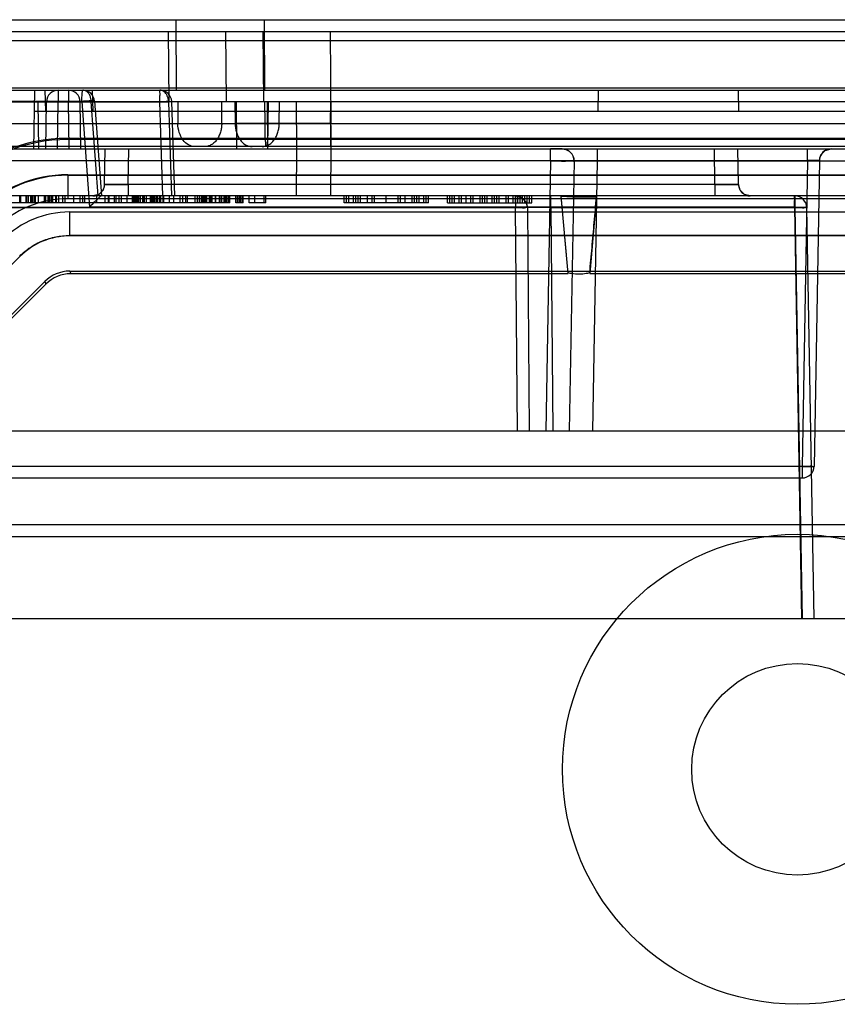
# Model space of a CAD drawing. Header units: millimetres. Extents: x 30 to 245, y 94 to 287.
# Tile 6 of 15: x 63 to 98, y 215 to 257. Entities that reach past the tile are written whole.
import ezdxf

# ---------------------------------------------------------------- set-up
doc = ezdxf.new("R2010")
doc.units = ezdxf.units.MM
doc.header["$LTSCALE"] = 24.94576
doc.layers.get('0').update_dxf_attribs({"linetype": 'CONTINUOUS'})

msp = doc.modelspace()

# ---------------------------------------------------------------- linework, layer by layer
at = {"color": 7, "linetype": 'Continuous'}
for p, q in [((39.168, 256.743), (235.168, 256.743)), ((69.733, 253.743), (69.721, 256.743)), ((73.497, 253.743), (73.485, 256.743)), ((60.668, 256.243), (213.668, 256.243)), ((69.426, 253.243), (69.402, 256.243)), ((71.863, 253.243), (71.84, 256.243)), ((73.452, 253.243), (73.428, 256.243)), ((76.278, 256.243), (76.307, 252.325)), ((50.971, 255.861), (223.365, 255.861)), ((57.668, 253.743), (216.668, 253.743)), ((214.875, 253.832), (58.461, 253.832)), ((63.662, 251.243), (63.706, 253.743)), ((64.168, 252.843), (64.152, 253.743)), ((64.703, 253.743), (64.703, 253.251)), ((65.133, 253.743), (65.133, 253.251)), ((66.153, 253.743), (66.168, 252.843)), ((87.684, 253.743), (87.668, 252.843)), ((93.653, 253.743), (93.668, 252.843)), ((42.834, 253.251), (69.396, 253.251)), ((224.168, 253.243), (50.168, 253.243)), ((65.71, 253.265), (59.167, 253.265)), ((59.46, 253.247), (69.032, 253.247)), ((63.833, 253.243), (63.868, 251.243)), ((64.168, 251.243), (64.203, 253.251)), ((64.668, 251.243), (64.703, 253.251)), ((65.168, 251.243), (65.133, 253.251)), ((65.668, 251.243), (65.633, 253.251)), ((65.71, 253.265), (66.036, 248.765)), ((66.398, 249.243), (66.107, 253.251)), ((66.244, 253.279), (66.537, 249.243)), ((69.161, 249.243), (69.032, 253.247)), ((69.396, 253.251), (69.525, 249.243)), ((69.662, 249.243), (69.532, 253.259)), ((69.788, 253.243), (69.795, 252.325)), ((71.663, 252.325), (71.67, 253.243)), ((72.226, 253.243), (72.233, 252.325)), ((72.276, 253.243), (72.292, 251.243)), ((73.484, 253.243), (73.491, 252.325)), ((73.596, 253.243), (73.612, 251.243)), ((73.643, 252.325), (73.65, 253.243)), ((74.111, 252.325), (74.118, 253.243)), ((74.831, 253.243), (74.846, 251.243)), ((76.286, 253.243), (76.301, 251.243)), ((76.294, 252.325), (76.301, 253.243)), ((63.69, 252.843), (129.168, 252.843)), ((42.71, 252.325), (231.627, 252.325)), ((76.294, 252.325), (76.294, 251.343)), ((76.307, 251.343), (76.307, 252.325)), ((65.106, 251.643), (65.086, 251.691)), ((209.25, 251.691), (65.086, 251.691)), ((209.23, 251.643), (65.106, 251.643)), ((232.152, 251.343), (42.184, 251.343)), ((52.252, 251.243), (130.662, 251.243)), ((66.677, 249.734), (66.703, 251.243)), ((67.677, 249.734), (67.703, 251.243)), ((74.846, 251.243), (74.831, 249.243)), ((74.846, 251.243), (76.301, 251.243)), ((76.301, 251.243), (76.286, 249.243)), ((85.66, 250.743), (85.66, 251.243)), ((86.159, 251.243), (85.66, 251.243)), ((87.659, 250.734), (87.659, 251.243)), ((92.66, 249.734), (92.634, 251.243)), ((93.66, 249.734), (93.633, 251.243)), ((96.604, 250.751), (96.604, 251.243)), ((85.66, 250.734), (44.759, 250.734)), ((49.832, 250.751), (96.604, 250.751)), ((85.66, 250.734), (85.459, 239.243)), ((86.659, 250.734), (86.459, 239.243)), ((87.459, 239.243), (87.659, 250.734)), ((87.659, 250.734), (141.383, 250.734)), ((96.604, 250.751), (96.377, 237.734)), ((97.104, 250.751), (96.877, 237.734)), ((65.106, 250.143), (65.114, 250.125)), ((65.106, 250.143), (209.23, 250.143)), ((65.114, 250.125), (65.114, 249.125)), ((65.114, 250.125), (209.223, 250.125)), ((66.677, 249.734), (66.608, 249.489)), ((67.677, 249.734), (67.677, 249.243)), ((92.66, 249.734), (67.677, 249.734)), ((92.66, 249.734), (92.66, 249.243)), ((66.425, 249.308), (66.177, 249.243)), ((66.608, 249.489), (66.425, 249.308)), ((232.463, 249.243), (41.873, 249.243)), ((72.002, 248.943), (61.835, 248.943)), ((63.068, 248.943), (63.068, 249.243)), ((63.1, 249.243), (63.1, 248.943)), ((63.335, 248.943), (63.335, 249.243)), ((63.368, 248.943), (63.368, 249.243)), ((63.435, 248.943), (63.435, 249.243)), ((63.535, 248.943), (63.535, 249.243)), ((63.568, 248.943), (63.568, 249.243)), ((63.593, 248.943), (63.593, 249.243)), ((63.62, 249.243), (63.62, 248.943)), ((63.635, 248.943), (63.635, 249.243)), ((63.702, 248.943), (63.702, 249.243)), ((63.735, 248.943), (63.735, 249.243)), ((63.868, 248.943), (63.868, 249.243)), ((64.118, 248.943), (64.118, 249.243)), ((64.168, 248.943), (64.168, 249.243)), ((64.175, 248.943), (64.175, 249.243)), ((64.271, 248.943), (64.271, 249.243)), ((64.302, 248.943), (64.302, 249.243)), ((64.335, 248.943), (64.335, 249.243)), ((64.402, 248.943), (64.402, 249.243)), ((64.435, 248.943), (64.435, 249.243)), ((64.468, 248.943), (64.468, 249.243)), ((64.602, 248.943), (64.602, 249.243)), ((64.635, 248.943), (64.635, 249.243)), ((64.725, 248.943), (64.725, 249.243)), ((64.902, 248.943), (64.902, 249.243)), ((64.997, 248.943), (64.997, 249.243)), ((209.223, 249.125), (65.114, 249.125)), ((65.368, 248.943), (65.368, 249.243)), ((65.635, 248.943), (65.635, 249.243)), ((65.742, 249.243), (65.742, 248.943)), ((65.835, 248.943), (65.835, 249.243)), ((66.349, 248.943), (66.349, 249.243)), ((66.702, 248.943), (66.702, 249.243)), ((66.835, 248.943), (66.835, 249.243)), ((66.868, 248.943), (66.868, 249.243)), ((67.102, 248.943), (67.102, 249.243)), ((67.168, 248.943), (67.168, 249.243)), ((67.302, 248.943), (67.302, 249.243)), ((67.388, 249.243), (67.388, 248.943)), ((67.639, 248.943), (67.639, 249.243)), ((67.868, 248.943), (67.868, 249.243)), ((67.902, 248.943), (67.902, 249.243)), ((67.935, 248.943), (67.935, 249.243)), ((67.968, 248.943), (67.968, 249.243)), ((67.994, 248.943), (67.994, 249.243)), ((68.035, 248.943), (68.035, 249.243)), ((68.068, 248.943), (68.068, 249.243)), ((68.102, 248.943), (68.102, 249.243)), ((68.135, 248.943), (68.135, 249.243)), ((68.202, 248.943), (68.202, 249.243)), ((68.302, 248.943), (68.302, 249.243)), ((68.335, 248.943), (68.335, 249.243)), ((68.368, 248.943), (68.368, 249.243)), ((68.462, 248.943), (68.462, 249.243)), ((68.635, 248.943), (68.635, 249.243)), ((68.668, 248.943), (68.668, 249.243)), ((68.735, 248.943), (68.735, 249.243)), ((68.768, 248.943), (68.768, 249.243)), ((68.802, 248.943), (68.802, 249.243)), ((68.868, 248.943), (68.868, 249.243)), ((68.935, 248.943), (68.935, 249.243)), ((69.012, 248.943), (69.012, 249.243)), ((69.068, 248.943), (69.068, 249.243)), ((69.165, 248.943), (69.165, 249.243)), ((69.202, 248.943), (69.202, 249.243)), ((69.435, 248.943), (69.435, 249.243)), ((69.618, 248.943), (69.618, 249.243)), ((69.891, 248.943), (69.891, 249.243)), ((70.002, 248.943), (70.002, 249.243)), ((70.117, 249.243), (70.117, 248.943)), ((70.202, 248.943), (70.202, 249.243)), ((70.535, 248.943), (70.535, 249.243)), ((70.636, 248.943), (70.636, 249.243)), ((70.717, 248.943), (70.717, 249.243)), ((70.802, 248.943), (70.802, 249.243)), ((70.835, 248.943), (70.835, 249.243)), ((70.868, 248.943), (70.868, 249.243)), ((70.935, 248.943), (70.935, 249.243)), ((70.968, 248.943), (70.968, 249.243)), ((71.002, 248.943), (71.002, 249.243)), ((71.035, 248.943), (71.035, 249.243)), ((71.135, 248.943), (71.135, 249.243)), ((71.202, 248.943), (71.202, 249.243)), ((71.235, 248.943), (71.235, 249.243)), ((71.242, 249.243), (71.242, 248.943)), ((71.402, 248.943), (71.402, 249.243)), ((71.417, 248.943), (71.417, 249.243)), ((71.568, 248.943), (71.568, 249.243)), ((71.602, 248.943), (71.602, 249.243)), ((71.668, 248.943), (71.668, 249.243)), ((71.768, 248.943), (71.768, 249.243)), ((71.802, 248.943), (71.802, 249.243)), ((71.835, 248.943), (71.835, 249.243)), ((71.868, 248.943), (71.868, 249.243)), ((71.935, 248.943), (71.935, 249.243)), ((71.968, 248.943), (71.968, 249.243)), ((72.002, 248.943), (72.002, 249.243)), ((72.268, 248.943), (72.268, 249.243)), ((72.568, 248.943), (72.268, 248.943)), ((72.335, 248.943), (72.335, 249.243)), ((72.402, 248.943), (72.402, 249.243)), ((72.435, 248.943), (72.435, 249.243)), ((72.468, 248.943), (72.468, 249.243)), ((72.535, 248.943), (72.535, 249.243)), ((72.568, 248.943), (72.568, 249.243)), ((72.835, 248.943), (72.835, 249.243)), ((73.535, 248.943), (72.835, 248.943)), ((73.068, 248.943), (73.068, 249.243)), ((73.468, 248.943), (73.468, 249.243)), ((73.535, 248.943), (73.535, 249.243)), ((76.868, 248.943), (76.868, 249.243)), ((80.468, 248.943), (76.868, 248.943)), ((76.968, 248.943), (76.968, 249.243)), ((77.068, 248.943), (77.068, 249.243)), ((77.268, 248.943), (77.268, 249.243)), ((77.368, 248.943), (77.368, 249.243)), ((77.468, 248.943), (77.468, 249.243)), ((77.568, 248.943), (77.568, 249.243)), ((77.868, 248.943), (77.868, 249.243)), ((78.068, 248.943), (78.068, 249.243)), ((78.168, 248.943), (78.168, 249.243)), ((78.668, 248.943), (78.668, 249.243)), ((79.168, 248.943), (79.168, 249.243)), ((79.268, 248.943), (79.268, 249.243)), ((79.468, 248.943), (79.468, 249.243)), ((79.768, 248.943), (79.768, 249.243)), ((79.868, 248.943), (79.868, 249.243)), ((79.968, 248.943), (79.968, 249.243)), ((80.068, 248.943), (80.068, 249.243)), ((80.268, 248.943), (80.268, 249.243)), ((80.368, 248.943), (80.368, 249.243)), ((80.468, 248.943), (80.468, 249.243)), ((81.268, 248.943), (81.268, 249.243)), ((81.268, 248.943), (84.868, 248.943)), ((81.368, 248.943), (81.368, 249.243)), ((81.468, 248.943), (81.468, 249.243)), ((81.568, 248.943), (81.568, 249.243)), ((81.768, 248.943), (81.768, 249.243)), ((81.868, 248.943), (81.868, 249.243)), ((82.068, 248.943), (82.068, 249.243)), ((82.268, 248.943), (82.268, 249.243)), ((82.368, 248.943), (82.368, 249.243)), ((82.668, 248.943), (82.668, 249.243)), ((82.768, 248.943), (82.768, 249.243)), ((82.868, 248.943), (82.868, 249.243)), ((82.968, 248.943), (82.968, 249.243)), ((83.168, 248.943), (83.168, 249.243)), ((83.268, 248.943), (83.268, 249.243)), ((83.368, 248.943), (83.368, 249.243)), ((83.468, 248.943), (83.468, 249.243)), ((83.768, 248.943), (83.768, 249.243)), ((83.868, 248.943), (83.868, 249.243)), ((84.068, 248.943), (84.068, 249.243)), ((84.168, 248.943), (84.168, 249.243)), ((84.173, 249.243), (84.173, 248.747)), ((84.268, 248.943), (84.268, 249.243)), ((84.368, 248.943), (84.368, 249.243)), ((84.468, 248.943), (84.468, 249.243)), ((84.568, 248.943), (84.568, 249.243)), ((84.668, 248.943), (84.668, 249.243)), ((84.768, 248.943), (84.768, 249.243)), ((84.868, 248.943), (84.868, 249.243)), ((85.673, 248.747), (85.673, 249.243)), ((86.408, 245.942), (86.118, 249.243)), ((86.407, 245.942), (86.119, 249.236)), ((87.618, 249.243), (87.328, 245.942)), ((96.063, 249.243), (96.063, 248.743)), ((96.063, 248.751), (42.348, 248.751)), ((42.348, 248.747), (84.173, 248.747)), ((65.182, 248.56), (65.182, 247.56)), ((65.182, 248.56), (209.155, 248.56)), ((96.042, 248.765), (66.036, 248.765)), ((84.256, 239.243), (84.173, 248.747)), ((84.673, 248.747), (84.756, 239.243)), ((85.673, 248.747), (85.756, 239.243)), ((85.673, 248.747), (96.063, 248.747)), ((96.042, 248.765), (96.348, 231.243)), ((96.063, 248.751), (96.368, 231.243)), ((96.563, 248.751), (96.868, 231.243)), ((65.182, 247.56), (65.189, 247.543)), ((209.155, 247.56), (65.182, 247.56)), ((209.147, 247.543), (65.189, 247.543)), ((63.068, 246.664), (51.947, 235.543)), ((63.061, 246.682), (63.068, 246.664)), ((65.19, 246.043), (65.236, 245.93)), ((65.19, 246.043), (209.147, 246.043)), ((64.129, 245.603), (53.008, 234.482)), ((64.129, 245.603), (64.176, 245.491)), ((86.408, 245.931), (65.236, 245.93)), ((119.408, 245.931), (87.328, 245.931)), ((64.176, 245.491), (53.118, 234.436)), ((41.349, 239.243), (141.459, 239.243)), ((96.377, 237.734), (50.06, 237.734)), ((96.377, 237.743), (96.377, 237.243)), ((50.06, 237.243), (96.377, 237.243)), ((125.889, 235.243), (49.765, 235.243)), ((49.76, 234.751), (124.881, 234.751)), ((141.319, 231.243), (40.93, 231.243))]:
    msp.add_line(p, q, dxfattribs=at)
for points in [[(86.16, 251.243), (86.316, 251.218), (86.458, 251.144), (86.568, 251.031), (86.638, 250.889), (86.659, 250.734)], [(97.104, 250.751), (97.173, 250.997), (97.356, 251.177), (97.604, 251.243)], [(94.16, 249.243), (93.912, 249.308), (93.729, 249.489), (93.66, 249.734)], [(84.173, 249.243), (84.422, 249.176), (84.605, 248.994), (84.673, 248.747)]]:
    msp.add_lwpolyline(points, dxfattribs=at)
for radius in [10, 4.5]:
    msp.add_circle((96.168, 224.843), radius, dxfattribs=at)
for centre, radius, start, end in [((64.703, 253.243), 0.5, 90, 179), ((65.133, 253.243), 0.5, 1, 90), ((65.746, 253.243), 0.5, 4.1422, 90), ((69.032, 253.243), 0.5, 1.75, 90), ((70.389, 212.119), 41.151, 91.4051, 91.8897), ((71.626, 1643.458), 1391.134, 269.924561, 270.076814), ((72.653, 630.162), 377.838, 269.84985, 270.15015), ((86.16, 250.743), 0.5, 359.0005, 90.007), ((97.604, 250.743), 0.5, 90, 179), ((65.114, 244.725), 5.399, 90.0012, 134.9988), ((66.177, 249.743), 0.5, 270, 359), ((94.16, 249.743), 0.5, 181, 270), ((65.113, 244.727), 4.398, 89.9929, 135.0072), ((84.173, 248.743), 0.5, 0.5, 90), ((96.063, 248.743), 0.5, 1, 90), ((65.182, 244.561), 3.999, 89.9999, 135.0001), ((96.377, 237.743), 0.5, 270, 360)]:
    msp.add_arc(centre, radius, start, end, dxfattribs=at)
for centre, major_axis, ratio, start_param, end_param in [((65.087, 244.79), (-2.641, 6.376), 0.999822, -0.392636, 0.392636), ((65.107, 244.742), (2.641, -6.376), 0.999822, 2.748957, 3.534229), ((65.107, 244.742), (-2.067, 4.99), 0.999822, -0.392636, 0.392636), ((65.19, 244.542), (-1.148, 2.772), 0.999822, -0.392636, 0.392636), ((65.19, 244.542), (-0.574, 1.386), 0.999822, -0.392636, 0.392636), ((65.236, 244.43), (-1.247, 0.833), 0.999932, -0.981716, -0.196444)]:
    msp.add_ellipse(centre, major_axis=major_axis, ratio=ratio, start_param=start_param, end_param=end_param, dxfattribs=at)
for points, knots in [([(65.71, 253.265), (65.71, 253.307), (65.711, 253.387), (65.714, 253.5), (65.718, 253.571), (65.721, 253.604)], [0, 0, 0, 0, 0.368404, 0.708981, 1, 1, 1, 1]), ([(65.721, 253.604), (65.723, 253.629), (65.726, 253.674), (65.734, 253.712), (65.739, 253.743), (65.746, 253.743)], [0, 0, 0, 0, 0.532599, 0.870204, 1, 1, 1, 1]), ([(65.963, 253.644), (65.942, 253.665), (65.897, 253.7), (65.822, 253.734), (65.77, 253.743), (65.746, 253.743)], [0, 0, 0, 0, 0.366212, 0.69931, 1, 1, 1, 1]), ([(66.107, 253.251), (66.103, 253.296), (66.088, 253.389), (66.054, 253.528), (65.997, 253.61), (65.963, 253.644)], [0, 0, 0, 0, 0.315537, 0.665927, 1, 1, 1, 1]), ([(69.032, 253.247), (69.027, 253.295), (69.022, 253.395), (69.037, 253.531), (69.036, 253.62), (69.034, 253.659)], [0, 0, 0, 0, 0.354586, 0.720659, 1, 1, 1, 1]), ([(69.034, 253.659), (69.032, 253.674), (69.03, 253.701), (69.029, 253.723), (69.029, 253.743), (69.032, 253.743)], [0, 0, 0, 0, 0.550385, 0.882132, 1, 1, 1, 1]), ([(69.287, 253.599), (69.266, 253.628), (69.218, 253.679), (69.129, 253.731), (69.064, 253.743), (69.032, 253.743)], [0, 0, 0, 0, 0.357294, 0.687102, 1, 1, 1, 1]), ([(69.396, 253.251), (69.396, 253.292), (69.387, 253.376), (69.352, 253.495), (69.311, 253.567), (69.287, 253.599)], [0, 0, 0, 0, 0.332042, 0.676262, 1, 1, 1, 1]), ([(64.703, 253.251), (64.62, 253.253), (64.46, 253.269), (64.338, 253.229), (64.204, 253.274), (64.203, 253.251)], [0, 0, 0, 0, 0.499857, 0.865798, 1, 1, 1, 1]), ([(65.633, 253.251), (65.633, 253.274), (65.499, 253.229), (65.376, 253.269), (65.217, 253.253), (65.133, 253.251)], [0, 0, 0, 0, 0.134101, 0.500056, 1, 1, 1, 1]), ([(66.239, 253.282), (66.233, 253.284), (66.215, 253.285), (66.181, 253.287), (66.129, 253.287), (66.056, 253.285), (65.96, 253.281), (65.842, 253.275), (65.756, 253.269), (65.71, 253.265)], [0, 0, 0, 0, 0.034057, 0.097591, 0.194229, 0.33136, 0.512225, 0.737316, 1, 1, 1, 1]), ([(66.107, 253.251), (66.116, 253.252), (66.133, 253.255), (66.158, 253.258), (66.182, 253.262), (66.201, 253.265), (66.217, 253.268), (66.228, 253.271), (66.237, 253.274), (66.242, 253.276), (66.245, 253.278), (66.244, 253.28), (66.243, 253.28)], [0, 0, 0, 0, 0.177099, 0.363391, 0.535274, 0.676576, 0.783629, 0.865547, 0.926391, 0.965587, 0.984675, 1, 1, 1, 1]), ([(66.243, 253.28), (66.242, 253.281), (66.241, 253.281), (66.239, 253.282), (66.239, 253.282)], [0, 0, 0, 0, 0.425501, 1, 1, 1, 1]), ([(69.38, 253.257), (69.412, 253.258), (69.438, 253.257), (69.548, 253.261), (69.469, 253.251), (69.435, 253.253), (69.396, 253.251)], [0, 0, 0, 0, 0.343429, 0.527743, 0.587626, 1, 1, 1, 1]), ([(70.519, 251.343), (70.425, 251.343), (70.227, 251.399), (69.992, 251.621), (69.835, 251.943), (69.796, 252.194), (69.795, 252.325)], [0, 0, 0, 0, 0.209323, 0.438788, 0.706141, 1, 1, 1, 1]), ([(71.663, 252.325), (71.662, 252.265), (71.652, 252.142), (71.613, 251.96), (71.546, 251.786), (71.453, 251.629), (71.356, 251.52), (71.27, 251.452), (71.185, 251.398), (71.075, 251.355), (70.983, 251.343), (70.939, 251.343)], [0, 0, 0, 0, 0.134472, 0.274076, 0.414432, 0.550443, 0.678072, 0.738103, 0.795402, 0.901995, 1, 1, 1, 1]), ([(72.233, 252.325), (72.235, 252.2), (72.271, 251.957), (72.421, 251.637), (72.655, 251.404), (72.863, 251.343), (72.961, 251.343)], [0, 0, 0, 0, 0.281117, 0.541051, 0.780419, 1, 1, 1, 1]), ([(76.307, 252.325), (75.806, 252.325), (74.842, 252.324), (73.484, 252.324), (72.627, 252.324), (72.233, 252.325)], [0, 0, 0, 0, 0.368785, 0.710459, 1, 1, 1, 1]), ([(73.384, 251.343), (73.428, 251.343), (73.52, 251.355), (73.631, 251.398), (73.717, 251.452), (73.803, 251.52), (73.901, 251.629), (73.994, 251.786), (74.061, 251.96), (74.101, 252.142), (74.11, 252.265), (74.111, 252.325)], [0, 0, 0, 0, 0.098293, 0.205137, 0.262531, 0.322629, 0.450298, 0.586228, 0.726408, 0.865779, 1, 1, 1, 1]), ([(73.491, 252.325), (73.492, 252.201), (73.497, 251.979), (73.499, 251.655), (73.536, 251.497), (73.528, 251.343), (73.555, 251.343)], [0, 0, 0, 0, 0.376755, 0.69395, 0.916216, 1, 1, 1, 1]), ([(73.579, 251.343), (73.581, 251.343), (73.585, 251.346), (73.588, 251.352), (73.591, 251.36), (73.594, 251.369), (73.597, 251.381), (73.6, 251.396), (73.604, 251.419), (73.609, 251.455), (73.614, 251.505), (73.619, 251.564), (73.624, 251.632), (73.628, 251.707), (73.632, 251.788), (73.636, 251.873), (73.641, 252.053), (73.643, 252.204), (73.643, 252.325)], [0, 0, 0, 0, 0.007057, 0.013039, 0.021015, 0.031125, 0.04347, 0.058135, 0.075197, 0.116652, 0.167688, 0.227909, 0.296555, 0.372695, 0.455077, 0.542326, 0.63289, 1, 1, 1, 1]), ([(76.294, 252.325), (75.897, 252.324), (75.17, 252.323), (74.442, 252.324), (74.111, 252.325)], [0, 0, 0, 0, 0.544584, 1, 1, 1, 1]), ([(85.66, 250.734), (85.787, 250.733), (86.015, 250.738), (86.35, 250.712), (86.502, 250.762), (86.659, 250.709), (86.659, 250.734)], [0, 0, 0, 0, 0.382651, 0.707032, 0.923796, 1, 1, 1, 1]), ([(86.659, 250.734), (86.659, 250.734), (86.66, 250.734), (86.66, 250.734), (86.661, 250.733), (86.663, 250.733), (86.667, 250.733), (86.672, 250.733), (86.681, 250.732), (86.691, 250.732), (86.704, 250.732), (86.719, 250.732), (86.737, 250.731), (86.764, 250.731), (86.803, 250.731), (86.856, 250.73), (86.916, 250.73), (86.983, 250.73), (87.055, 250.73), (87.133, 250.731), (87.245, 250.731), (87.394, 250.732), (87.542, 250.733), (87.632, 250.734), (87.659, 250.734)], [0, 0, 0, 0, 0.000248, 0.000828, 0.001769, 0.003077, 0.006798, 0.011994, 0.020491, 0.031233, 0.044194, 0.059347, 0.076747, 0.096284, 0.141582, 0.194596, 0.255, 0.321657, 0.394434, 0.472312, 0.554909, 0.731345, 0.917054, 1, 1, 1, 1]), ([(97.104, 250.751), (97.104, 250.752), (97.104, 250.752), (97.103, 250.752), (97.101, 250.752), (97.098, 250.753), (97.093, 250.753), (97.086, 250.753), (97.077, 250.754), (97.066, 250.754), (97.054, 250.754), (97.034, 250.755), (97.005, 250.755), (96.965, 250.755), (96.92, 250.755), (96.87, 250.755), (96.817, 250.754), (96.743, 250.754), (96.672, 250.753), (96.619, 250.752), (96.604, 250.751)], [0, 0, 0, 0, 0.000805, 0.002592, 0.005472, 0.009463, 0.020779, 0.036526, 0.054339, 0.075592, 0.100204, 0.128091, 0.195284, 0.274836, 0.365558, 0.466024, 0.571668, 0.683531, 0.909591, 1, 1, 1, 1]), ([(96.604, 250.751), (96.649, 250.752), (96.73, 250.753), (96.829, 250.754), (96.899, 250.755), (96.947, 250.755), (96.989, 250.755), (97.024, 250.755), (97.054, 250.754), (97.076, 250.754), (97.091, 250.753), (97.1, 250.753), (97.103, 250.752), (97.104, 250.752), (97.104, 250.751)], [0, 0, 0, 0, 0.266396, 0.489018, 0.593152, 0.688177, 0.772601, 0.845155, 0.903262, 0.948243, 0.978436, 0.995593, 0.998732, 1, 1, 1, 1]), ([(67.677, 249.734), (67.625, 249.734), (67.512, 249.733), (67.341, 249.732), (67.195, 249.731), (67.086, 249.73), (67.012, 249.73), (66.944, 249.73), (66.883, 249.73), (66.83, 249.731), (66.784, 249.731), (66.746, 249.731), (66.72, 249.732), (66.703, 249.732), (66.693, 249.733), (66.686, 249.733), (66.681, 249.733), (66.679, 249.733), (66.678, 249.734), (66.677, 249.734), (66.677, 249.734), (66.677, 249.734)], [0, 0, 0, 0, 0.153746, 0.339135, 0.512857, 0.592658, 0.667019, 0.734702, 0.795755, 0.849387, 0.895426, 0.933462, 0.96315, 0.974754, 0.984185, 0.991426, 0.99646, 0.997972, 0.999058, 0.999723, 1, 1, 1, 1]), ([(66.677, 249.734), (66.677, 249.734), (66.677, 249.734), (66.678, 249.734), (66.679, 249.733), (66.681, 249.733), (66.684, 249.733), (66.69, 249.733), (66.698, 249.732), (66.709, 249.732), (66.722, 249.732), (66.737, 249.732), (66.754, 249.731), (66.782, 249.731), (66.821, 249.731), (66.874, 249.73), (66.934, 249.73), (67, 249.73), (67.073, 249.73), (67.151, 249.731), (67.263, 249.731), (67.411, 249.732), (67.56, 249.733), (67.649, 249.734), (67.677, 249.734)], [0, 0, 0, 0, 0.000248, 0.000828, 0.001769, 0.003077, 0.006797, 0.011993, 0.020489, 0.031231, 0.044192, 0.059345, 0.076745, 0.096283, 0.141582, 0.194596, 0.255001, 0.32166, 0.394439, 0.472319, 0.554918, 0.731358, 0.917071, 1, 1, 1, 1]), ([(93.66, 249.734), (93.66, 249.734), (93.659, 249.734), (93.659, 249.734), (93.658, 249.733), (93.656, 249.733), (93.653, 249.733), (93.647, 249.733), (93.639, 249.732), (93.628, 249.732), (93.615, 249.732), (93.6, 249.732), (93.582, 249.731), (93.555, 249.731), (93.516, 249.731), (93.463, 249.73), (93.403, 249.73), (93.336, 249.73), (93.264, 249.73), (93.186, 249.731), (93.074, 249.731), (92.925, 249.732), (92.777, 249.733), (92.688, 249.734), (92.66, 249.734)], [0, 0, 0, 0, 0.000248, 0.000828, 0.001769, 0.003077, 0.006797, 0.011993, 0.020489, 0.031231, 0.044192, 0.059345, 0.076745, 0.096283, 0.141582, 0.194596, 0.255001, 0.32166, 0.394439, 0.472319, 0.554918, 0.731358, 0.917071, 1, 1, 1, 1]), ([(92.66, 249.734), (92.711, 249.734), (92.824, 249.733), (92.995, 249.732), (93.141, 249.731), (93.251, 249.73), (93.325, 249.73), (93.392, 249.73), (93.453, 249.73), (93.507, 249.731), (93.553, 249.731), (93.591, 249.731), (93.617, 249.732), (93.634, 249.732), (93.643, 249.733), (93.651, 249.733), (93.655, 249.733), (93.658, 249.733), (93.659, 249.734), (93.659, 249.734), (93.66, 249.734), (93.66, 249.734)], [0, 0, 0, 0, 0.153746, 0.339135, 0.512857, 0.592658, 0.667019, 0.734702, 0.795755, 0.849387, 0.895426, 0.933462, 0.96315, 0.974754, 0.984185, 0.991426, 0.99646, 0.997972, 0.999058, 0.999723, 1, 1, 1, 1]), ([(66.036, 248.765), (66.095, 248.829), (66.204, 248.941), (66.35, 249.096), (66.457, 249.18), (66.512, 249.243), (66.533, 249.243)], [0, 0, 0, 0, 0.375181, 0.686569, 0.905543, 1, 1, 1, 1]), ([(86.118, 249.236), (86.278, 249.236), (86.602, 249.187), (87.102, 249.206), (87.442, 249.202), (87.615, 249.202)], [0, 0, 0, 0, 0.319862, 0.65311, 1, 1, 1, 1]), ([(87.328, 245.978), (87.36, 246.334), (87.428, 247.046), (87.52, 248.121), (87.583, 248.841), (87.615, 249.202)], [0, 0, 0, 0, 0.330566, 0.663799, 1, 1, 1, 1]), ([(96.042, 248.765), (96.042, 248.845), (96.034, 248.998), (96.068, 249.116), (96.041, 249.243), (96.063, 249.243)], [0, 0, 0, 0, 0.502457, 0.866091, 1, 1, 1, 1]), ([(84.173, 248.747), (84.256, 248.748), (84.416, 248.764), (84.538, 248.721), (84.672, 248.769), (84.673, 248.747)], [0, 0, 0, 0, 0.49992, 0.865956, 1, 1, 1, 1]), ([(85.673, 248.747), (85.645, 248.747), (85.555, 248.748), (85.407, 248.748), (85.259, 248.748), (85.146, 248.749), (85.069, 248.749), (84.996, 248.749), (84.93, 248.749), (84.87, 248.749), (84.817, 248.749), (84.777, 248.749), (84.75, 248.748), (84.733, 248.748), (84.717, 248.748), (84.705, 248.748), (84.694, 248.748), (84.686, 248.748), (84.68, 248.748), (84.677, 248.747), (84.676, 248.747), (84.674, 248.747), (84.673, 248.747), (84.673, 248.747), (84.673, 248.747), (84.673, 248.747)], [0, 0, 0, 0, 0.083015, 0.268685, 0.445096, 0.527686, 0.605561, 0.678338, 0.744998, 0.805407, 0.85843, 0.903739, 0.923283, 0.940689, 0.955849, 0.968817, 0.979565, 0.988067, 0.993269, 0.995315, 0.996991, 0.998296, 0.999231, 0.999796, 1, 1, 1, 1]), ([(96.042, 248.765), (96.13, 248.767), (96.297, 248.78), (96.427, 248.745), (96.562, 248.774), (96.563, 248.751)], [0, 0, 0, 0, 0.508031, 0.868638, 1, 1, 1, 1]), ([(96.063, 248.747), (96.146, 248.749), (96.306, 248.766), (96.428, 248.725), (96.562, 248.774), (96.563, 248.751)], [0, 0, 0, 0, 0.499882, 0.865946, 1, 1, 1, 1]), ([(96.563, 248.751), (96.562, 248.774), (96.428, 248.729), (96.306, 248.769), (96.146, 248.753), (96.063, 248.751)], [0, 0, 0, 0, 0.134101, 0.500056, 1, 1, 1, 1]), ([(96.563, 248.751), (96.562, 248.773), (96.434, 248.731), (96.31, 248.769), (96.149, 248.753), (96.063, 248.751)], [0, 0, 0, 0, 0.129309, 0.480995, 1, 1, 1, 1]), ([(96.063, 248.751), (96.119, 248.752), (96.224, 248.751), (96.387, 248.763), (96.469, 248.738), (96.562, 248.768), (96.563, 248.751)], [0, 0, 0, 0, 0.335368, 0.652427, 0.901938, 1, 1, 1, 1]), ([(63.061, 246.682), (63.2, 246.821), (63.505, 247.071), (64.027, 247.35), (64.593, 247.521), (64.986, 247.56), (65.182, 247.56)], [0, 0, 0, 0, 0.249999, 0.5, 0.75, 1, 1, 1, 1]), ([(86.407, 245.978), (86.509, 245.955), (86.717, 245.924), (87.027, 245.924), (87.231, 245.955), (87.328, 245.978)], [0, 0, 0, 0, 0.338912, 0.675254, 1, 1, 1, 1]), ([(96.877, 237.734), (96.877, 237.712), (96.748, 237.755), (96.625, 237.716), (96.463, 237.732), (96.377, 237.734)], [0, 0, 0, 0, 0.129161, 0.480759, 1, 1, 1, 1]), ([(96.377, 237.734), (96.414, 237.733), (96.484, 237.732), (96.58, 237.731), (96.661, 237.731), (96.727, 237.73), (96.778, 237.73), (96.817, 237.731), (96.843, 237.732), (96.862, 237.732), (96.87, 237.733), (96.877, 237.733), (96.877, 237.734)], [0, 0, 0, 0, 0.223291, 0.417378, 0.579332, 0.709678, 0.810936, 0.886266, 0.939276, 0.973891, 0.993254, 1, 1, 1, 1])]:
    msp.add_open_spline(points, degree=3, knots=knots, dxfattribs=at)

doc.saveas('drawing.dxf')
